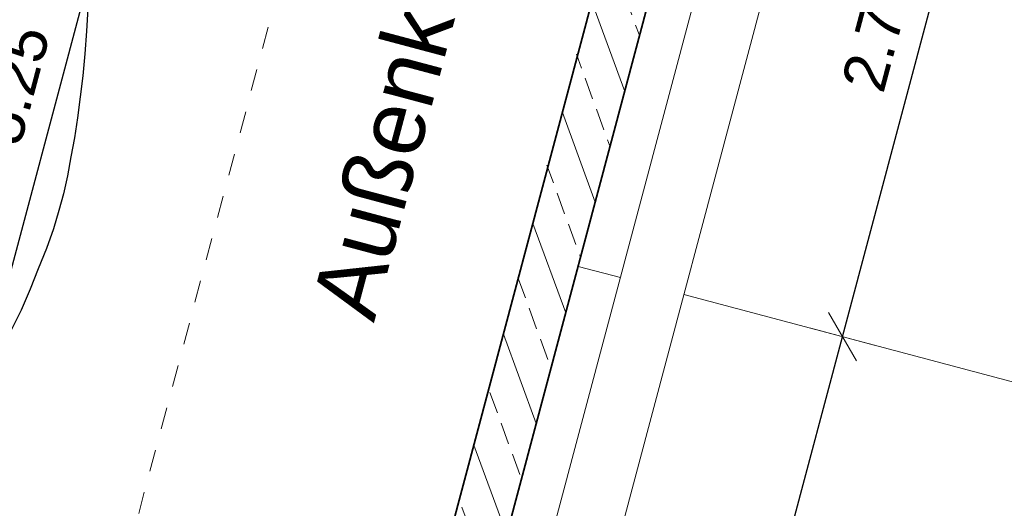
# Model space of a CAD drawing. Header units: metres. Extents: x 4462557 to 4462755, y 5328146 to 5328388.
# Tile 129 of 149: x 4462638.99 to 4462643.49, y 5328322.21 to 5328324.44. Entities that reach past the tile are written whole.
import ezdxf

# ---------------------------------------------------------------- set-up
doc = ezdxf.new("R2010")
doc.units = ezdxf.units.M
doc.header["$PDMODE"] = 65
doc.linetypes.add('AUSGEZOGEN', pattern=[0])
doc.linetypes.add('VERDECKT2_S2', pattern=[0.15000000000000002, 0.1, -0.05])
doc.layers.add('B31_BEWLIN', color=3, linetype='AUSGEZOGEN')
for name, color, linetype, lineweight in [('Maßlinie_Allgemein', 7, 'AUSGEZOGEN', 13), ('Schraffur', 7, 'AUSGEZOGEN', 158), ('Standard', 7, 'AUSGEZOGEN', 13)]:
    doc.layers.add(name, color=color, linetype=linetype, lineweight=lineweight)
doc.styles.add('ARIAL', font='ARIAL.TTF')
doc.dimstyles.new('_DIMSTYLE_10', dxfattribs={"dimtxt": 0.2, "dimasz": 0.3, "dimexe": 0, "dimexo": 1e-06, "dimgap": 0.1, "dimtad": 2, "dimdec": 3, "dimrnd": 0.005, "dimzin": 4, "dimdsep": 46, "dimtxsty": 'ARIAL', "dimblk1": 'ALL_ML_STRICH', "dimblk2": 'ALL_ML_STRICH', "dimsah": 1, "dimcen": 0, "dimse1": 1, "dimse2": 1, "dimclrd": 7, "dimclre": 7, "dimclrt": 7, "dimadec": 0, "dimazin": 0, "dimtfac": 1, "dimtdec": 0, "dimtix": 1, "dimtmove": 2, "dimatfit": 3, "dimfxl": 0, "dimtzin": 0, "dimlwd": 0, "dimlwe": 13, "dimarcsym": 0})
doc.dimstyles.new('_DIMSTYLE_18', dxfattribs={"dimtxt": 0.2, "dimasz": 0.3, "dimexe": 0, "dimexo": 0, "dimgap": 0.1, "dimtad": 2, "dimrnd": 0.01, "dimzin": 4, "dimdsep": 46, "dimtxsty": 'ARIAL', "dimblk1": 'ALL_ML_STRICH', "dimblk2": 'ALL_ML_STRICH', "dimsah": 1, "dimcen": 0, "dimclrd": 7, "dimclre": 7, "dimclrt": 7, "dimadec": 0, "dimazin": 0, "dimtfac": 1, "dimtdec": 0, "dimtix": 1, "dimtmove": 2, "dimatfit": 3, "dimfxl": 0, "dimtzin": 0, "dimlwd": 0, "dimlwe": 13, "dimarcsym": 0})
doc.dimstyles.new('_DIMSTYLE_19', dxfattribs={"dimtxt": 0.2, "dimasz": 0.3, "dimexe": 0, "dimexo": 0, "dimgap": 0.1, "dimtad": 2, "dimdec": 1, "dimlfac": 100, "dimrnd": 1, "dimzin": 4, "dimdsep": 46, "dimtxsty": 'ARIAL', "dimblk1": 'ALL_ML_STRICH', "dimblk2": 'ALL_ML_STRICH', "dimsah": 1, "dimcen": 0, "dimclrd": 7, "dimclre": 7, "dimclrt": 7, "dimadec": 0, "dimazin": 0, "dimtfac": 1, "dimtdec": 0, "dimtix": 1, "dimtmove": 2, "dimatfit": 3, "dimfxl": 0, "dimtvp": 1.2, "dimtzin": 0, "dimlwd": 0, "dimlwe": 13, "dimarcsym": 0})
doc.dimstyles.new('_DIMSTYLE_3', dxfattribs={"dimtxt": 0.2, "dimasz": 0.3, "dimexe": 0, "dimexo": 0, "dimgap": 0.1, "dimtad": 2, "dimrnd": 0.005, "dimzin": 4, "dimdsep": 46, "dimtxsty": 'ARIAL', "dimblk1": 'ALL_ML_STRICH', "dimblk2": 'ALL_ML_STRICH', "dimsah": 1, "dimcen": 0, "dimclrd": 7, "dimclre": 7, "dimclrt": 7, "dimadec": 0, "dimazin": 0, "dimtfac": 1, "dimtdec": 0, "dimtix": 1, "dimtmove": 2, "dimatfit": 3, "dimfxl": 0, "dimtzin": 0, "dimlwd": 0, "dimlwe": 13, "dimarcsym": 0})
doc.dimstyles.new('_DIMSTYLE_7', dxfattribs={"dimtxt": 0.2, "dimasz": 0.3, "dimexe": 0, "dimexo": 1e-06, "dimgap": 0.1, "dimtad": 2, "dimrnd": 0.005, "dimzin": 4, "dimdsep": 46, "dimtxsty": 'ARIAL', "dimblk1": 'ALL_ML_STRICH', "dimblk2": 'ALL_ML_STRICH', "dimsah": 1, "dimcen": 0, "dimse1": 1, "dimse2": 1, "dimclrd": 7, "dimclre": 7, "dimclrt": 7, "dimadec": 0, "dimazin": 0, "dimtfac": 1, "dimtdec": 0, "dimtix": 1, "dimtmove": 2, "dimatfit": 3, "dimfxl": 0, "dimtzin": 0, "dimlwd": 0, "dimlwe": 13, "dimarcsym": 0})

# ---------------------------------------------------------------- blocks, each defined once
blk = doc.blocks.new('ALL_ML_STRICH')
at = {"color": 0, "linetype": 'ByBlock', "lineweight": -2}
for p, q in [((0, -0.5), (0, 0.5)), ((-0.3, -0.3), (0.3, 0.3)), ((-1, 0), (0.5, 0))]:
    blk.add_line(p, q, dxfattribs=at)
blk = doc.blocks.new('*D99')
at = {"layer": 'DEFPOINTS', "color": 7, "linetype": 'AUSGEZOGEN', "lineweight": 13}
for p in [(4462642.244938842, 5328325.973740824), (4462632.953378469, 5328303.715284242), (4462636.093899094, 5328302.878845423)]:
    blk.add_point(p, dxfattribs=at)
at = {"layer": 'Maßlinie_Allgemein', "color": 7, "linetype": 'AUSGEZOGEN', "lineweight": -2}
blk.add_line((4462632.953378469, 5328303.715284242), (4462639.104418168, 5328326.810179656), dxfattribs=at)
at = {"layer": 'Maßlinie_Allgemein', "color": 7, "linetype": 'AUSGEZOGEN', "lineweight": 13, "xscale": 0.3, "yscale": 0.3, "zscale": 0.3}
for p, rotation in [((4462639.104418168, 5328326.810179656), 75.08618508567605), ((4462632.953378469, 5328303.715284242), 255.0861850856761)]:
    blk.add_blockref('ALL_ML_STRICH', p, dxfattribs=dict(at, rotation=rotation))
at = {"layer": 'Maßlinie_Allgemein', "color": 7, "linetype": 'AUSGEZOGEN', "lineweight": 13, "insert": (4462635.834033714, 5328315.321973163), "char_height": 0.2, "width": 1, "attachment_point": 5, "rotation": 75.08618508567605, "style": 'ARIAL'}
blk.add_mtext('\\A1;{\\A1;{23.90\\H0.132000;\\S^ ;}}', dxfattribs=at)
blk = doc.blocks.new('*D130')
at = {"layer": 'DEFPOINTS', "color": 7, "linetype": 'AUSGEZOGEN', "lineweight": 13}
for p in [(4462642.244938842, 5328325.973740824), (4462638.477983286, 5328321.544006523), (4462645.145550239, 5328319.768182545)]:
    blk.add_point(p, dxfattribs=at)
at = {"layer": 'Maßlinie_Allgemein', "color": 7, "linetype": 'AUSGEZOGEN', "lineweight": -2}
blk.add_line((4462638.477983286, 5328321.544006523), (4462639.829153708, 5328326.61715531), dxfattribs=at)
at = {"layer": 'Maßlinie_Allgemein', "color": 7, "linetype": 'AUSGEZOGEN', "lineweight": 13, "xscale": 0.3, "yscale": 0.3, "zscale": 0.3}
for p, rotation in [((4462639.829153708, 5328326.61715531), 75.08618508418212), ((4462638.477983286, 5328321.544006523), 255.0861850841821)]:
    blk.add_blockref('ALL_ML_STRICH', p, dxfattribs=dict(at, rotation=rotation))
at = {"layer": 'Maßlinie_Allgemein', "color": 7, "linetype": 'AUSGEZOGEN', "lineweight": 13, "insert": (4462638.960535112, 5328324.146167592), "char_height": 0.2, "width": 0.8, "attachment_point": 5, "rotation": 75.08618508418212, "style": 'ARIAL'}
blk.add_mtext('\\A1;{\\A1;{5.25\\H0.132000;\\S^ ;}}', dxfattribs=at)
blk = doc.blocks.new('*D149')
at = {"layer": 'DEFPOINTS', "color": 7, "linetype": 'AUSGEZOGEN', "lineweight": 13}
for p in [(4462642.067701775, 5328326.279660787), (4462635.651605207, 5328316.760275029), (4462639.275282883, 5328315.795153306)]:
    blk.add_point(p, dxfattribs=at)
at = {"layer": 'Maßlinie_Allgemein', "color": 7, "linetype": 'AUSGEZOGEN', "lineweight": -2}
blk.add_line((4462635.651605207, 5328316.760275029), (4462638.444024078, 5328327.244782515), dxfattribs=at)
at = {"layer": 'Maßlinie_Allgemein', "color": 7, "linetype": 'AUSGEZOGEN', "lineweight": 13, "xscale": 0.3, "yscale": 0.3, "zscale": 0.3}
for p, rotation in [((4462638.444024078, 5328327.244782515), 75.08618508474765), ((4462635.651605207, 5328316.760275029), 255.0861850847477)]:
    blk.add_blockref('ALL_ML_STRICH', p, dxfattribs=dict(at, rotation=rotation))
at = {"layer": 'Maßlinie_Allgemein', "color": 7, "linetype": 'AUSGEZOGEN', "lineweight": 13, "insert": (4462636.852800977, 5328322.060680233), "char_height": 0.2, "width": 1, "attachment_point": 5, "rotation": 75.08618508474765, "style": 'ARIAL'}
blk.add_mtext('\\A1;{\\A1;{10.85\\H0.132000;\\S^ ;}}', dxfattribs=at)
blk = doc.blocks.new('*D158')
at = {"layer": 'DEFPOINTS', "color": 7, "linetype": 'AUSGEZOGEN', "lineweight": 13}
for p in [(4462642.067701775, 5328326.279660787), (4462634.926869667, 5328316.953299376), (4462638.308968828, 5328316.052519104)]:
    blk.add_point(p, dxfattribs=at)
at = {"layer": 'Maßlinie_Allgemein', "color": 7, "linetype": 'AUSGEZOGEN', "lineweight": -2}
blk.add_line((4462634.926869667, 5328316.953299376), (4462637.719288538, 5328327.437806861), dxfattribs=at)
at = {"layer": 'Maßlinie_Allgemein', "color": 7, "linetype": 'AUSGEZOGEN', "lineweight": 13, "xscale": 0.3, "yscale": 0.3, "zscale": 0.3}
for p, rotation in [((4462637.719288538, 5328327.437806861), 75.08618508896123), ((4462634.926869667, 5328316.953299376), 255.0861850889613)]:
    blk.add_blockref('ALL_ML_STRICH', p, dxfattribs=dict(at, rotation=rotation))
at = {"layer": 'Maßlinie_Allgemein', "color": 7, "linetype": 'AUSGEZOGEN', "lineweight": 13, "insert": (4462636.128065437, 5328322.25370458), "char_height": 0.2, "width": 1, "attachment_point": 5, "rotation": 75.08618508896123, "style": 'ARIAL'}
blk.add_mtext('\\A1;{\\A1;{10.85\\H0.132000;\\S^ ;}}', dxfattribs=at)
blk = doc.blocks.new('*D160')
at = {"layer": 'DEFPOINTS', "color": 7, "linetype": 'AUSGEZOGEN', "lineweight": 13}
for p in [(4462642.067701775, 5328326.279660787), (4462629.534361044, 5328312.248479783), (4462632.674879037, 5328311.412041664)]:
    blk.add_point(p, dxfattribs=at)
at = {"layer": 'Maßlinie_Allgemein', "color": 7, "linetype": 'AUSGEZOGEN', "lineweight": -2}
blk.add_line((4462632.674879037, 5328311.412041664), (4462636.994552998, 5328327.630831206), dxfattribs=at)
at = {"layer": 'Maßlinie_Allgemein', "color": 7, "linetype": 'AUSGEZOGEN', "lineweight": 13, "xscale": 0.3, "yscale": 0.3, "zscale": 0.3}
for p, rotation in [((4462636.994552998, 5328327.630831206), 75.08618508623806), ((4462632.674879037, 5328311.412041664), 255.0861850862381)]:
    blk.add_blockref('ALL_ML_STRICH', p, dxfattribs=dict(at, rotation=rotation))
at = {"layer": 'Maßlinie_Allgemein', "color": 7, "linetype": 'AUSGEZOGEN', "lineweight": 13, "insert": (4462634.645144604, 5328319.600021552), "char_height": 0.2, "width": 1.2, "attachment_point": 5, "rotation": 75.08618508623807, "style": 'ARIAL'}
blk.add_mtext('\\A1;{\\A1;{16.78\\H0.132000;\\S5^ ;}}', dxfattribs=at)
blk = doc.blocks.new('*D170')
at = {"layer": 'DEFPOINTS', "color": 7, "linetype": 'AUSGEZOGEN', "lineweight": 13}
for p in [(4462659.556078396, 5328327.831009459), (4462642.067701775, 5328326.279660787), (4462658.011883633, 5328322.033125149)]:
    blk.add_point(p, dxfattribs=at)
at = {"layer": 'Maßlinie_Allgemein', "color": 7, "linetype": 'AUSGEZOGEN', "lineweight": -2}
for p, q in [((4462643.611896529, 5328332.077545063), (4462643.611896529, 5328332.077545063)), ((4462659.556078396, 5328327.831009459), (4462643.611896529, 5328332.077545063)), ((4462659.556078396, 5328327.831009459), (4462659.556078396, 5328327.831009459))]:
    blk.add_line(p, q, dxfattribs=at)
at = {"layer": 'Maßlinie_Allgemein', "color": 7, "linetype": 'AUSGEZOGEN', "lineweight": 13, "xscale": 0.3, "yscale": 0.3, "zscale": 0.3}
for p, rotation in [((4462643.611896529, 5328332.077545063), 165.0861850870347), ((4462659.556078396, 5328327.831009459), 345.0861850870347)]:
    blk.add_blockref('ALL_ML_STRICH', p, dxfattribs=dict(at, rotation=rotation))
at = {"layer": 'Maßlinie_Allgemein', "color": 7, "linetype": 'AUSGEZOGEN', "lineweight": 13, "insert": (4462650.915300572, 5328330.135903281), "char_height": 0.2, "width": 1, "attachment_point": 5, "rotation": 165.08618508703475, "style": 'ARIAL'}
blk.add_mtext('\\A1;{\\A1;{16.50\\H0.132000;\\S^ ;}}', dxfattribs=at)
blk = doc.blocks.new('*D186')
at = {"layer": 'DEFPOINTS', "color": 7, "linetype": 'AUSGEZOGEN', "lineweight": 13}
for p in [(4462647.333159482, 5328327.981851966), (4462642.244938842, 5328325.973740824), (4462645.145550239, 5328319.768182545)]:
    blk.add_point(p, dxfattribs=at)
at = {"layer": 'Maßlinie_Allgemein', "color": 7, "linetype": 'AUSGEZOGEN', "lineweight": -2}
for p, q in [((4462643.081377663, 5328329.114261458), (4462643.081377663, 5328329.114261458)), ((4462647.333159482, 5328327.981851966), (4462643.081377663, 5328329.114261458)), ((4462647.333159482, 5328327.981851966), (4462647.333159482, 5328327.981851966))]:
    blk.add_line(p, q, dxfattribs=at)
at = {"layer": 'Maßlinie_Allgemein', "color": 7, "linetype": 'AUSGEZOGEN', "lineweight": 13, "xscale": 0.3, "yscale": 0.3, "zscale": 0.3}
for p, rotation in [((4462643.081377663, 5328329.114261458), 165.0861850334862), ((4462647.333159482, 5328327.981851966), 345.0861850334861)]:
    blk.add_blockref('ALL_ML_STRICH', p, dxfattribs=dict(at, rotation=rotation))
at = {"layer": 'Maßlinie_Allgemein', "color": 7, "linetype": 'AUSGEZOGEN', "lineweight": 13, "insert": (4462644.681300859, 5328328.691671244), "char_height": 0.2, "width": 0.8, "attachment_point": 5, "rotation": 165.08618503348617, "style": 'ARIAL'}
blk.add_mtext('\\A1;{\\A1;{4.40\\H0.132000;\\S^ ;}}', dxfattribs=at)
blk = doc.blocks.new('*D230')
at = {"layer": 'DEFPOINTS', "color": 7, "linetype": 'AUSGEZOGEN', "lineweight": 13}
for p in [(4462658.349378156, 5328324.271673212), (4462657.705963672, 5328321.855888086), (4462640.925466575, 5328301.592005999)]:
    blk.add_point(p, dxfattribs=at)
at = {"layer": 'Maßlinie_Allgemein', "color": 7, "linetype": 'AUSGEZOGEN', "lineweight": -2}
for p, q in [((4462647.719923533, 5328327.10269696), (4462647.719923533, 5328327.10269696)), ((4462658.349378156, 5328324.271673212), (4462647.719923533, 5328327.10269696)), ((4462658.349378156, 5328324.271673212), (4462658.349378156, 5328324.271673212))]:
    blk.add_line(p, q, dxfattribs=at)
at = {"layer": 'Maßlinie_Allgemein', "color": 7, "linetype": 'AUSGEZOGEN', "lineweight": 13, "yscale": 0.3, "zscale": 0.3}
for p, xscale, rotation in [((4462647.719923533, 5328327.10269696), 0.3, 165.0861850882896), ((4462658.349378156, 5328324.271673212), 0.2999999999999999, 345.0861850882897)]:
    blk.add_blockref('ALL_ML_STRICH', p, dxfattribs=dict(at, xscale=xscale, rotation=rotation))
at = {"layer": 'Maßlinie_Allgemein', "color": 7, "linetype": 'AUSGEZOGEN', "lineweight": 13, "insert": (4462652.365963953, 5328325.868811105), "char_height": 0.2, "width": 1, "attachment_point": 5, "rotation": 165.08618508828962, "style": 'ARIAL'}
blk.add_mtext('\\A1;{\\A1;{11.00\\H0.132000;\\S^ ;}}', dxfattribs=at)
blk = doc.blocks.new('*D231')
at = {"layer": 'DEFPOINTS', "color": 7, "linetype": 'AUSGEZOGEN', "lineweight": 13}
for p in [(4462647.719923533, 5328327.10269696), (4462640.925466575, 5328301.592005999), (4462640.619546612, 5328301.414768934)]:
    blk.add_point(p, dxfattribs=at)
at = {"layer": 'Maßlinie_Allgemein', "color": 7, "linetype": 'AUSGEZOGEN', "lineweight": -2}
for p, q in [((4462647.47834502, 5328327.167038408), (4462647.47834502, 5328327.167038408)), ((4462647.719923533, 5328327.10269696), (4462647.47834502, 5328327.167038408)), ((4462647.719923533, 5328327.10269696), (4462647.719923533, 5328327.10269696))]:
    blk.add_line(p, q, dxfattribs=at)
at = {"layer": 'Maßlinie_Allgemein', "color": 7, "linetype": 'AUSGEZOGEN', "lineweight": 13, "yscale": 0.3, "zscale": 0.3}
for p, xscale, rotation in [((4462647.47834502, 5328327.167038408), 0.3, 165.0861850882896), ((4462647.719923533, 5328327.10269696), 0.2999999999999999, 345.0861850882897)]:
    blk.add_blockref('ALL_ML_STRICH', p, dxfattribs=dict(at, xscale=xscale, rotation=rotation))
at = {"layer": 'Maßlinie_Allgemein', "color": 7, "linetype": 'AUSGEZOGEN', "lineweight": 13, "insert": (4462647.358583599, 5328327.357693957), "char_height": 0.2, "width": 0.8, "attachment_point": 5, "rotation": 165.08618508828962, "style": 'ARIAL'}
blk.add_mtext('\\A1;{\\A1;{25\\H0.132000;\\S^ ;}}', dxfattribs=at)
blk = doc.blocks.new('*D232')
at = {"layer": 'DEFPOINTS', "color": 7, "linetype": 'AUSGEZOGEN', "lineweight": 13}
for p in [(4462647.47834502, 5328327.167038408), (4462642.244938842, 5328325.973740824), (4462640.619546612, 5328301.414768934)]:
    blk.add_point(p, dxfattribs=at)
at = {"layer": 'Maßlinie_Allgemein', "color": 7, "linetype": 'AUSGEZOGEN', "lineweight": -2}
for p, q in [((4462642.888353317, 5328328.389525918), (4462642.888353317, 5328328.389525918)), ((4462647.47834502, 5328327.167038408), (4462642.888353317, 5328328.389525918)), ((4462647.47834502, 5328327.167038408), (4462647.47834502, 5328327.167038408))]:
    blk.add_line(p, q, dxfattribs=at)
at = {"layer": 'Maßlinie_Allgemein', "color": 7, "linetype": 'AUSGEZOGEN', "lineweight": 13, "yscale": 0.3, "zscale": 0.3}
for p, xscale, rotation in [((4462642.888353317, 5328328.389525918), 0.3, 165.0861850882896), ((4462647.47834502, 5328327.167038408), 0.2999999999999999, 345.0861850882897)]:
    blk.add_blockref('ALL_ML_STRICH', p, dxfattribs=dict(at, xscale=xscale, rotation=rotation))
at = {"layer": 'Maßlinie_Allgemein', "color": 7, "linetype": 'AUSGEZOGEN', "lineweight": 13, "insert": (4462644.656326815, 5328327.922177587), "char_height": 0.2, "width": 0.8, "attachment_point": 5, "rotation": 165.08618508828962, "style": 'ARIAL'}
blk.add_mtext('\\A1;{\\A1;{4.75\\H0.132000;\\S^ ;}}', dxfattribs=at)
blk = doc.blocks.new('*D350')
at = {"layer": 'DEFPOINTS', "color": 7, "linetype": 'AUSGEZOGEN', "lineweight": 13}
for p in [(4462641.537182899, 5328323.316377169), (4462640.855163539, 5328320.755644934), (4462642.063056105, 5328320.433937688)]:
    blk.add_point(p, dxfattribs=at)
at = {"layer": 'Maßlinie_Allgemein', "color": 7, "linetype": 'AUSGEZOGEN', "lineweight": -2}
blk.add_line((4462642.063056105, 5328320.433937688), (4462642.745075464, 5328322.994669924), dxfattribs=at)
at = {"layer": 'Maßlinie_Allgemein', "color": 7, "linetype": 'AUSGEZOGEN', "lineweight": 13, "xscale": 0.3, "yscale": 0.3, "zscale": 0.3}
for p, rotation in [((4462642.745075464, 5328322.994669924), 75.0861849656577), ((4462642.063056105, 5328320.433937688), 255.0861849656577)]:
    blk.add_blockref('ALL_ML_STRICH', p, dxfattribs=dict(at, rotation=rotation))
at = {"layer": 'Maßlinie_Allgemein', "color": 7, "linetype": 'AUSGEZOGEN', "lineweight": 13, "insert": (4462642.211032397, 5328321.779890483), "char_height": 0.2, "width": 0.8, "attachment_point": 5, "rotation": 75.08618496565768, "style": 'ARIAL'}
blk.add_mtext('\\A1;{\\A1;{2.65\\H0.132000;\\S^ ;}}', dxfattribs=at)
blk = doc.blocks.new('*D351')
at = {"layer": 'DEFPOINTS', "color": 7, "linetype": 'AUSGEZOGEN', "lineweight": 13}
for p in [(4462642.244938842, 5328325.973740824), (4462641.537182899, 5328323.316377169), (4462642.745075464, 5328322.994669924)]:
    blk.add_point(p, dxfattribs=at)
at = {"layer": 'Maßlinie_Allgemein', "color": 7, "linetype": 'AUSGEZOGEN', "lineweight": -2}
blk.add_line((4462642.745075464, 5328322.994669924), (4462643.452831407, 5328325.652033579), dxfattribs=at)
at = {"layer": 'Maßlinie_Allgemein', "color": 7, "linetype": 'AUSGEZOGEN', "lineweight": 13, "xscale": 0.3, "yscale": 0.3, "zscale": 0.3}
for p, rotation in [((4462643.452831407, 5328325.652033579), 75.0861849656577), ((4462642.745075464, 5328322.994669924), 255.0861849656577)]:
    blk.add_blockref('ALL_ML_STRICH', p, dxfattribs=dict(at, rotation=rotation))
at = {"layer": 'Maßlinie_Allgemein', "color": 7, "linetype": 'AUSGEZOGEN', "lineweight": 13, "insert": (4462642.905920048, 5328324.388938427), "char_height": 0.2, "width": 0.8, "attachment_point": 5, "rotation": 75.08618496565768, "style": 'ARIAL'}
blk.add_mtext('\\A1;{\\A1;{2.75\\H0.132000;\\S^ ;}}', dxfattribs=at)
blk = doc.blocks.new('*D357')
at = {"layer": 'DEFPOINTS', "color": 7, "linetype": 'AUSGEZOGEN', "lineweight": 13}
for p in [(4462652.874393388, 5328323.142717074), (4462641.219332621, 5328282.296383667), (4462641.944068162, 5328282.10335932)]:
    blk.add_point(p, dxfattribs=at)
at = {"layer": 'Maßlinie_Allgemein', "color": 7, "linetype": 'AUSGEZOGEN', "lineweight": -2}
for p, q in [((4462641.219332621, 5328282.296383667), (4462652.149657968, 5328323.33574139)), ((4462652.149657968, 5328323.33574139), (4462652.149657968, 5328323.33574139)), ((4462641.219332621, 5328282.296383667), (4462641.219332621, 5328282.296383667))]:
    blk.add_line(p, q, dxfattribs=at)
at = {"layer": 'Maßlinie_Allgemein', "color": 7, "linetype": 'AUSGEZOGEN', "lineweight": 13, "xscale": 0.3, "yscale": 0.3, "zscale": 0.3}
for p, rotation in [((4462652.149657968, 5328323.33574139), 75.0861849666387), ((4462641.219332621, 5328282.296383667), 255.0861849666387)]:
    blk.add_blockref('ALL_ML_STRICH', p, dxfattribs=dict(at, rotation=rotation))
at = {"layer": 'Maßlinie_Allgemein', "color": 7, "linetype": 'AUSGEZOGEN', "lineweight": 13, "insert": (4462646.492970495, 5328302.874061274), "char_height": 0.2, "width": 1, "attachment_point": 5, "rotation": 75.0861849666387, "style": 'ARIAL'}
blk.add_mtext('\\A1;{\\A1;{42.47\\H0.132000;\\S^ ;}}', dxfattribs=at)

msp = doc.modelspace()

# ---------------------------------------------------------------- hatches: boundary and pattern name
at = {"layer": 'Schraffur', "linetype": 'AUSGEZOGEN', "lineweight": 18}
h = msp.add_hatch(dxfattribs=at)
h.set_pattern_fill('SCHRAFFUR_7', scale=0.09999999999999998, angle=65, style=0, pattern_type=2)
h.set_pattern_definition([(110, (0, 0), (-0.2819077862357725, -0.1026060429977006), []), (110, (-0.1409538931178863, -0.05130302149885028), (-0.2819077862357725, -0.1026060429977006), [0.1, -0.05])])
h.paths.add_polyline_path([(4462642.309280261, 5328326.215319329), (4462642.067701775, 5328326.279660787), (4462639.236678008, 5328315.6502062), (4462639.478256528, 5328315.585864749), (4462642.244938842, 5328325.973740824)], flags=0)

# ---------------------------------------------------------------- linework, layer by layer
at = {"layer": 'B31_BEWLIN', "color": 250, "linetype": 'AUSGEZOGEN'}
msp.add_lwpolyline([(4462639.296015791, 5328324.495683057), (4462639.290325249, 5328324.39169932), (4462639.283229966, 5328324.287879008), (4462639.273652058, 5328324.187195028), (4462639.261754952, 5328324.09105212), (4462639.249857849, 5328323.994909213), (4462639.235641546, 5328323.903307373), (4462639.219106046, 5328323.816246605), (4462639.20335463, 5328323.729806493), (4462639.185284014, 5328323.647907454), (4462639.163982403, 5328323.571902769), (4462639.138852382, 5328323.487442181), (4462639.10777921, 5328323.397801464), (4462639.06997615, 5328323.30538432), (4462639.033577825, 5328323.21280375), (4462638.991070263, 5328323.116662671), (4462638.942616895, 5328323.018365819)], dxfattribs=at)
at = {"layer": 'Standard', "color": 7, "linetype": 'VERDECKT2_S2', "lineweight": 18}
msp.add_line((4462615.542370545, 5328232.126511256), (4462641.075174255, 5328327.992812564), dxfattribs=at)
at = {"layer": 'Standard', "color": 7, "linetype": 'AUSGEZOGEN', "lineweight": 35}
for p, q in [((4462639.236678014, 5328315.650206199), (4462642.067701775, 5328326.279660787)), ((4462639.478256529, 5328315.585864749), (4462642.244938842, 5328325.973740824))]:
    msp.add_line(p, q, dxfattribs=at)
at = {"layer": 'Standard', "color": 7, "linetype": 'AUSGEZOGEN', "lineweight": 18}
for p, q in [((4462642.412465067, 5328325.825636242), (4462640.109041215, 5328317.177125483)), ((4462642.702268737, 5328325.748450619), (4462640.398844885, 5328317.09993986))]:
    msp.add_line(p, q, dxfattribs=at)
at = {"layer": 'Standard', "color": 7, "linetype": 'AUSGEZOGEN', "lineweight": 13}
for p, q in [((4462641.730445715, 5328323.264904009), (4462641.537182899, 5328323.316377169)), ((4462646.368753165, 5328322.029548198), (4462642.020249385, 5328323.187718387))]:
    msp.add_line(p, q, dxfattribs=at)

# ---------------------------------------------------------------- texts
at = {"layer": 'Standard', "color": 7, "linetype": 'AUSGEZOGEN', "lineweight": 18, "insert": (4462640.79351779, 5328324.933611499), "char_height": 0.3, "width": 3.895655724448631, "attachment_point": 2, "rotation": 75.08618498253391, "style": 'ARIAL'}
msp.add_mtext('\\W1.00;Außenkante\\~Verbau', dxfattribs=at)

# ---------------------------------------------------------------- dimensions: what is measured, and where the dimension line sits
at = {"layer": 'Maßlinie_Allgemein', "color": 7, "linetype": 'AUSGEZOGEN', "lineweight": 13}
for base, p1, p2, angle, dimstyle, picture, middle in [((4462643.611896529, 5328332.077545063), (4462659.556078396, 5328327.831009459), (4462643.611896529, 5328332.077545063), 165.0861850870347, '_DIMSTYLE_3', '*D170', (4462650.915300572, 5328330.135903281)), ((4462643.081377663, 5328329.114261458), (4462647.333159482, 5328327.981851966), (4462643.081377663, 5328329.114261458), 165.0861850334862, '_DIMSTYLE_3', '*D186', (4462644.681300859, 5328328.691671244)), ((4462642.888353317, 5328328.389525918), (4462647.47834502, 5328327.167038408), (4462642.888353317, 5328328.389525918), 165.0861850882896, '_DIMSTYLE_18', '*D232', (4462644.656326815, 5328327.922177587)), ((4462636.994552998, 5328327.630831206), (4462629.53436201, 5328312.248479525), (4462642.067700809, 5328326.279661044), 75.08618508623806, '_DIMSTYLE_10', '*D160', (4462634.645144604, 5328319.600021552)), ((4462637.719288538, 5328327.437806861), (4462638.308967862, 5328316.052519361), (4462642.067700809, 5328326.279661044), 75.08618508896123, '_DIMSTYLE_7', '*D158', (4462636.128065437, 5328322.25370458)), ((4462647.47834502, 5328327.167038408), (4462647.719923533, 5328327.10269696), (4462647.47834502, 5328327.167038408), 165.0861850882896, '_DIMSTYLE_19', '*D231', (4462647.358583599, 5328327.357693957)), ((4462638.444024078, 5328327.244782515), (4462639.275281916, 5328315.795153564), (4462642.067700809, 5328326.279661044), 75.08618508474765, '_DIMSTYLE_7', '*D149', (4462636.852800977, 5328322.060680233)), ((4462647.719923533, 5328327.10269696), (4462658.349378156, 5328324.271673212), (4462647.719923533, 5328327.10269696), 165.0861850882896, '_DIMSTYLE_18', '*D230', (4462652.365963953, 5328325.868811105)), ((4462639.104418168, 5328326.810179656), (4462636.093898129, 5328302.878845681), (4462642.244937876, 5328325.973741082), 75.08618508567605, '_DIMSTYLE_7', '*D99', (4462635.834033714, 5328315.321973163)), ((4462639.829153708, 5328326.61715531), (4462645.145549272, 5328319.768182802), (4462642.244937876, 5328325.973741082), 75.08618508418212, '_DIMSTYLE_7', '*D130', (4462638.960535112, 5328324.146167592)), ((4462643.452831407, 5328325.652033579), (4462641.537183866, 5328323.316376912), (4462642.244939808, 5328325.973740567), 75.0861849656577, '_DIMSTYLE_7', '*D351', (4462642.905920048, 5328324.388938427)), ((4462652.149657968, 5328323.33574139), (4462641.219332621, 5328282.296383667), (4462652.149657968, 5328323.33574139), 75.0861849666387, '_DIMSTYLE_3', '*D357', (4462646.492970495, 5328302.874061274)), ((4462642.745075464, 5328322.994669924), (4462640.855164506, 5328320.755644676), (4462641.537183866, 5328323.316376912), 75.0861849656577, '_DIMSTYLE_7', '*D350', (4462642.211032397, 5328321.779890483))]:
    dim = msp.add_linear_dim(base=base, p1=p1, p2=p2, angle=angle, dimstyle=dimstyle, override={"dimpost": '<>', "dimclrd": 7, "dimclre": 7, "dimclrt": 7, "dimlwd": 0, "dimlwe": 13}, dxfattribs=at)
    dim.commit()
    dim.dimension.update_dxf_attribs({"geometry": picture, "text_midpoint": middle, "dimtype": 160})

doc.saveas('drawing.dxf')
